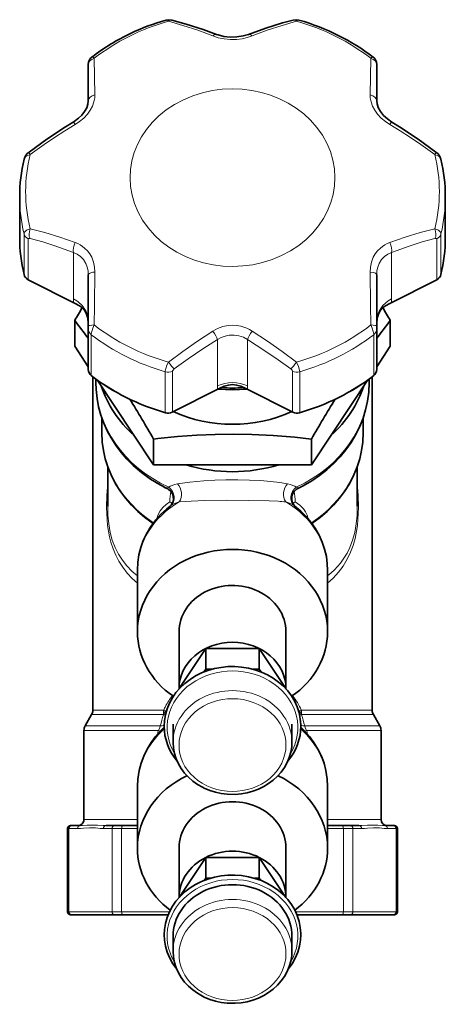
# Model space of a CAD drawing. Extents: x 353 to 846, y 131 to 745.
# Tile 4 of 12: x 559 to 630, y 337 to 503. Entities that reach past the tile are written whole.
import ezdxf

# ---------------------------------------------------------------- set-up
doc = ezdxf.new("R2010")
doc.units = 0

msp = doc.modelspace()

# ---------------------------------------------------------------- linework, layer by layer
at = {"color": 7, "lineweight": 13, "ltscale": 0.154184}
for p, q in [((571.230774, 496.105042), (571.334167, 489.938538)), ((617.769226, 496.105042), (617.665833, 489.938538))]:
    msp.add_line(p, q, dxfattribs=at)
at = {"color": 7, "lineweight": 35, "ltscale": 0.003127}
msp.add_line((570.232056, 495.097473), (570.232056, 494.972412), dxfattribs=at)
at = {"color": 7, "lineweight": 35, "ltscale": 0.149938}
for p, q in [((570.232056, 494.972382), (570.232056, 488.974854)), ((618.767944, 494.972382), (618.767944, 488.974854))]:
    msp.add_line(p, q, dxfattribs=at)
at = {"color": 7, "lineweight": 35, "ltscale": 0.003135}
msp.add_line((618.767944, 495.097809), (618.767944, 494.972412), dxfattribs=at)
at = {"color": 7, "lineweight": 35, "ltscale": 0.170589}
for p, q in [((558.687317, 465.991211), (558.687317, 472.814758)), ((630.312683, 465.991211), (630.312683, 472.814758))]:
    msp.add_line(p, q, dxfattribs=at)
at = {"color": 7, "lineweight": 13, "ltscale": 0.170587}
for p, q in [((559.4151, 459.770447), (559.4151, 466.593933)), ((560.134644, 458.906006), (560.134644, 465.729492)), ((628.865356, 458.906006), (628.865356, 465.729492)), ((629.5849, 459.770447), (629.5849, 466.593933))]:
    msp.add_line(p, q, dxfattribs=at)
at = {"color": 7, "lineweight": 13, "ltscale": 0.195701}
for p, q in [((567.732056, 463.45697), (567.732056, 455.628937)), ((621.267944, 463.45697), (621.267944, 455.628937))]:
    msp.add_line(p, q, dxfattribs=at)
at = {"color": 7, "lineweight": 13, "ltscale": 0.000777}
msp.add_line((559.4151, 459.770447), (559.419006, 459.739594), dxfattribs=at)
at = {"color": 7, "lineweight": 35, "ltscale": 0.221616}
for p, q in [((560.119934, 458.854309), (568.048706, 454.889954)), ((584.335083, 436.581848), (592.263855, 440.546234))]:
    msp.add_line(p, q, dxfattribs=at)
at = {"color": 7, "lineweight": 13, "ltscale": 0.212354}
for p, q in [((560.134644, 458.906006), (567.732056, 455.107269)), ((621.267944, 455.107269), (628.865356, 458.906006))]:
    msp.add_line(p, q, dxfattribs=at)
at = {"color": 7, "lineweight": 35, "ltscale": 0.215422}
for p, q in [((570.232056, 459.70697), (570.232056, 451.090088)), ((618.767944, 459.70697), (618.767944, 451.090088))]:
    msp.add_line(p, q, dxfattribs=at)
at = {"color": 7, "lineweight": 35, "ltscale": 0.221617}
for p, q in [((620.951294, 454.889832), (628.880066, 458.854309)), ((596.736084, 440.546173), (604.664917, 436.581848))]:
    msp.add_line(p, q, dxfattribs=at)
at = {"color": 7, "lineweight": 13, "ltscale": 0.000778}
msp.add_line((629.5849, 459.770447), (629.580994, 459.739563), dxfattribs=at)
at = {"color": 7, "lineweight": 13, "ltscale": 0.013042}
for p, q in [((567.732056, 455.628937), (567.732056, 455.107269)), ((621.267944, 455.628937), (621.267944, 455.107269)), ((592, 440.994995), (592, 440.473297)), ((597, 440.994995), (597, 440.473297))]:
    msp.add_line(p, q, dxfattribs=at)
at = {"color": 7, "lineweight": 35, "ltscale": 0.107926}
for p, q in [((567.941895, 451.990265), (567.941895, 447.673218)), ((621.058105, 451.990265), (621.058105, 447.673218)), ((581.220947, 432.071686), (581.220947, 427.754639)), ((607.779053, 432.071686), (607.779053, 427.754639))]:
    msp.add_line(p, q, dxfattribs=at)
at = {"color": 7, "lineweight": 35, "ltscale": 0.012669}
for p, q in [((570.232056, 451.090088), (570.232056, 450.583344)), ((618.767944, 451.090088), (618.767944, 450.583344))]:
    msp.add_line(p, q, dxfattribs=at)
at = {"color": 7, "lineweight": 35, "ltscale": 0.170588}
for p, q in [((570.232056, 450.583344), (570.232056, 443.759827)), ((618.767944, 450.583344), (618.767944, 443.759827))]:
    msp.add_line(p, q, dxfattribs=at)
at = {"color": 7, "lineweight": 13, "ltscale": 0.170588}
for p, q in [((570.736755, 449.611481), (570.736755, 442.787964)), ((618.263245, 449.611481), (618.263245, 442.787964)), ((583.178345, 443.390686), (583.178345, 436.567169)), ((584.402527, 443.498108), (584.402527, 436.674591)), ((604.597473, 436.674591), (604.597473, 443.498108)), ((605.821655, 436.567169), (605.821655, 443.390686))]:
    msp.add_line(p, q, dxfattribs=at)
at = {"color": 7, "lineweight": 13, "ltscale": 0.1957}
for p, q in [((592, 448.822998), (592, 440.994995)), ((597, 448.822998), (597, 440.994995))]:
    msp.add_line(p, q, dxfattribs=at)
at = {"color": 7, "lineweight": 35, "ltscale": 0.103219}
msp.add_line((567.941895, 447.673218), (570.232117, 444.237885), dxfattribs=at)
at = {"color": 7, "lineweight": 35, "ltscale": 0.103216}
msp.add_line((618.767944, 444.237976), (621.058105, 447.673218), dxfattribs=at)
at = {"color": 7, "lineweight": 13, "ltscale": 0.001264}
for p, q in [((570.735291, 442.737427), (570.736755, 442.787964)), ((618.264709, 442.737427), (618.263245, 442.787964))]:
    msp.add_line(p, q, dxfattribs=at)
at = {"color": 7, "lineweight": 35}
for p, q in [((571, 442.535706), (571, 386.470764)), ((618, 442.535706), (618, 386.470764))]:
    msp.add_line(p, q, dxfattribs=at)
at = {"color": 7, "lineweight": 35, "ltscale": 0.014283}
msp.add_line((571.5, 442.165314), (571.5, 441.593994), dxfattribs=at)
at = {"color": 7, "lineweight": 35, "ltscale": 0.014244}
msp.add_line((617.5, 442.165314), (617.5, 441.595551), dxfattribs=at)
at = {"color": 7, "lineweight": 35, "ltscale": 0.129243}
msp.add_line((571.713745, 442.015381), (574.581421, 437.713928), dxfattribs=at)
at = {"color": 7, "lineweight": 35, "ltscale": 0.129263}
msp.add_line((614.418579, 437.713928), (617.286682, 442.016052), dxfattribs=at)
at = {"color": 7, "lineweight": 13, "ltscale": 0.212355}
for p, q in [((584.402527, 436.674591), (592, 440.473297)), ((597, 440.473297), (604.597473, 436.674591))]:
    msp.add_line(p, q, dxfattribs=at)
at = {"color": 7, "lineweight": 35, "ltscale": 0.299239}
for p, q in [((574.581421, 437.713928), (581.220947, 427.754639)), ((607.779053, 427.754639), (614.418579, 437.713928))]:
    msp.add_line(p, q, dxfattribs=at)
at = {"color": 7, "lineweight": 35, "ltscale": 0.062339}
msp.add_line((572.5, 435.661133), (572.5, 433.167572), dxfattribs=at)
at = {"color": 7, "lineweight": 35, "ltscale": 0.062341}
msp.add_line((616.5, 435.661194), (616.5, 433.167572), dxfattribs=at)
at = {"color": 7, "lineweight": 35, "ltscale": 0.017969}
msp.add_line((581.935059, 432.153473), (581.220947, 432.071686), dxfattribs=at)
at = {"color": 7, "lineweight": 35, "ltscale": 0.165489}
msp.add_line((573.5, 427.426208), (573.5, 420.806641), dxfattribs=at)
at = {"color": 7, "lineweight": 35, "ltscale": 0.331976}
for p, q in [((581.220947, 427.754639), (594.5, 427.754639)), ((594.5, 427.754639), (607.779053, 427.754639))]:
    msp.add_line(p, q, dxfattribs=at)
at = {"color": 7, "lineweight": 35, "ltscale": 0.165495}
msp.add_line((615.5, 427.426178), (615.5, 420.806396), dxfattribs=at)
at = {"color": 7, "lineweight": 13, "ltscale": 0.00051}
msp.add_line((583.952637, 421.514069), (583.970093, 421.524658), dxfattribs=at)
at = {"color": 7, "lineweight": 13, "ltscale": 0.002826}
msp.add_line((583.98822, 420.794739), (584.078979, 420.862122), dxfattribs=at)
at = {"color": 7, "lineweight": 13, "ltscale": 0.002825}
msp.add_line((604.921021, 420.862122), (605.011719, 420.794739), dxfattribs=at)
at = {"color": 7, "lineweight": 35, "ltscale": 0.259467}
for p, q in [((578.5, 399.658508), (578.5, 410.03717)), ((610.5, 399.659576), (610.5, 410.038269)), ((578.5, 363.285431), (578.5, 373.664124)), ((610.5, 363.28653), (610.5, 373.665222))]:
    msp.add_line(p, q, dxfattribs=at)
at = {"color": 7, "lineweight": 35, "ltscale": 0.238912}
msp.add_line((585.5, 390.102356), (585.5, 399.658844), dxfattribs=at)
at = {"color": 7, "lineweight": 35, "ltscale": 0.238922}
msp.add_line((603.5, 390.102356), (603.5, 399.659241), dxfattribs=at)
at = {"color": 7, "lineweight": 35, "ltscale": 0.202812}
for p, q in [((590, 396.852356), (585.5, 390.102356)), ((603.5, 390.102356), (599, 396.852356)), ((590, 361.714844), (585.5, 354.964844)), ((603.5, 354.964844), (599, 361.714844))]:
    msp.add_line(p, q, dxfattribs=at)
at = {"color": 7, "lineweight": 35, "ltscale": 0.0875}
for p, q in [((590, 393.352356), (590, 396.852356)), ((599, 393.352356), (599, 396.852356)), ((590, 358.214844), (590, 361.714844)), ((599, 358.214844), (599, 361.714844))]:
    msp.add_line(p, q, dxfattribs=at)
at = {"color": 7, "lineweight": 35, "ltscale": 0.225}
for p, q in [((599, 396.852356), (590, 396.852356)), ((599, 361.714844), (590, 361.714844))]:
    msp.add_line(p, q, dxfattribs=at)
at = {"color": 7, "lineweight": 35, "ltscale": 0.013469}
for p, q in [((590, 393.352356), (589.701172, 392.904083)), ((599.298828, 392.904083), (599, 393.352356))]:
    msp.add_line(p, q, dxfattribs=at)
at = {"color": 7, "lineweight": 35, "ltscale": 0.025871}
for p, q in [((591.034851, 393.352356), (590, 393.352356)), ((599, 393.352356), (597.965149, 393.352356))]:
    msp.add_line(p, q, dxfattribs=at)
at = {"color": 7, "lineweight": 35, "ltscale": 0.001704}
for p, q in [((585.5, 390.03421), (585.5, 390.102356)), ((603.5, 390.03421), (603.5, 390.102356))]:
    msp.add_line(p, q, dxfattribs=at)
at = {"color": 7, "lineweight": 13, "ltscale": 0.298001}
for p, q in [((571, 386.470764), (582.920044, 386.470764)), ((606.079956, 386.470764), (618, 386.470764))]:
    msp.add_line(p, q, dxfattribs=at)
at = {"color": 7, "lineweight": 35, "ltscale": 0.054903}
for p, q in [((570.799011, 385.720764), (569.700989, 383.818848)), ((618.200989, 385.720764), (619.299011, 383.818848))]:
    msp.add_line(p, q, dxfattribs=at)
at = {"color": 7, "lineweight": 13, "ltscale": 0.300549}
for p, q in [((570.799011, 385.720764), (582.820984, 385.720764)), ((606.179016, 385.720764), (618.200989, 385.720764))]:
    msp.add_line(p, q, dxfattribs=at)
at = {"color": 7, "lineweight": 13, "ltscale": 0.313315}
for p, q in [((569.5, 383.068848), (582.032593, 383.068848)), ((619.5, 383.068848), (606.967407, 383.068848))]:
    msp.add_line(p, q, dxfattribs=at)
at = {"color": 7, "lineweight": 35, "ltscale": 0.375}
for p, q in [((569.5, 383.068848), (569.5, 368.068848)), ((619.5, 383.068848), (619.5, 368.068848))]:
    msp.add_line(p, q, dxfattribs=at)
at = {"color": 7, "lineweight": 13, "ltscale": 0.316359}
for p, q in [((569.700989, 383.818848), (582.355347, 383.818848)), ((619.299011, 383.818848), (606.644653, 383.818848))]:
    msp.add_line(p, q, dxfattribs=at)
at = {"color": 7, "lineweight": 35, "ltscale": 0.075}
for p, q in [((584.5, 381.102051), (584.5, 384.102051)), ((604.5, 381.102722), (604.5, 384.102722))]:
    msp.add_line(p, q, dxfattribs=at)
at = {"color": 7, "lineweight": 13, "ltscale": 0.225}
for p, q in [((569.5, 368.068848), (578.5, 368.068848)), ((610.5, 368.068848), (619.5, 368.068848))]:
    msp.add_line(p, q, dxfattribs=at)
at = {"color": 7, "lineweight": 13, "ltscale": 0.005708}
for p, q in [((566.747192, 366.568848), (566.975525, 366.568848)), ((622.024475, 366.568848), (622.252808, 366.568848)), ((566.747192, 352.568848), (566.975525, 352.568848)), ((622.024475, 352.568848), (622.252808, 352.568848))]:
    msp.add_line(p, q, dxfattribs=at)
at = {"color": 7, "lineweight": 35, "ltscale": 0.35}
for p, q in [((566.747192, 352.568848), (566.747192, 366.568848)), ((622.252808, 352.568848), (622.252808, 366.568848))]:
    msp.add_line(p, q, dxfattribs=at)
at = {"color": 7, "lineweight": 13, "ltscale": 0.03614}
for p, q in [((568.421143, 366.568848), (566.975525, 366.568848)), ((622.024475, 366.568848), (620.578857, 366.568848))]:
    msp.add_line(p, q, dxfattribs=at)
at = {"color": 7, "lineweight": 13, "ltscale": 0.35}
for p, q in [((566.975525, 352.568848), (566.975525, 366.568848)), ((574.225464, 352.568848), (574.225464, 366.568848)), ((575.84906, 352.568848), (575.84906, 366.568848)), ((613.15094, 352.568848), (613.15094, 366.568848)), ((614.774536, 352.568848), (614.774536, 366.568848)), ((622.024475, 352.568848), (622.024475, 366.568848))]:
    msp.add_line(p, q, dxfattribs=at)
at = {"color": 7, "lineweight": 35, "ltscale": 0.004758}
for p, q in [((567.247192, 367.068848), (567.4375, 367.068848)), ((621.5625, 367.068848), (621.752808, 367.068848)), ((567.247192, 352.068848), (567.4375, 352.068848)), ((621.5625, 352.068848), (621.752808, 352.068848))]:
    msp.add_line(p, q, dxfattribs=at)
at = {"color": 7, "lineweight": 35, "ltscale": 0.036139}
for p, q in [((568.883057, 367.068848), (567.4375, 367.068848)), ((621.5625, 367.068848), (620.116943, 367.068848))]:
    msp.add_line(p, q, dxfattribs=at)
at = {"color": 7, "lineweight": 13, "ltscale": 0.036139}
for p, q in [((574.225464, 366.568848), (572.779907, 366.568848)), ((616.220093, 366.568848), (614.774536, 366.568848))]:
    msp.add_line(p, q, dxfattribs=at)
at = {"color": 7, "lineweight": 35, "ltscale": 0.03614}
for p, q in [((574.687439, 367.068848), (573.241821, 367.068848)), ((615.758179, 367.068848), (614.312561, 367.068848))]:
    msp.add_line(p, q, dxfattribs=at)
at = {"color": 7, "lineweight": 13, "ltscale": 0.04059}
for p, q in [((574.225464, 366.568848), (575.84906, 366.568848)), ((613.15094, 366.568848), (614.774536, 366.568848)), ((574.225464, 352.568848), (575.84906, 352.568848)), ((613.15094, 352.568848), (614.774536, 352.568848))]:
    msp.add_line(p, q, dxfattribs=at)
at = {"color": 7, "lineweight": 35, "ltscale": 0.033824}
for p, q in [((574.687439, 367.068848), (576.040405, 367.068848)), ((612.959595, 367.068848), (614.312561, 367.068848)), ((574.687439, 352.068848), (576.040405, 352.068848)), ((612.959595, 352.068848), (614.312561, 352.068848))]:
    msp.add_line(p, q, dxfattribs=at)
at = {"color": 7, "lineweight": 13, "ltscale": 0.066273}
for p, q in [((578.5, 366.568848), (575.84906, 366.568848)), ((613.15094, 366.568848), (610.5, 366.568848))]:
    msp.add_line(p, q, dxfattribs=at)
at = {"color": 7, "lineweight": 35, "ltscale": 0.06149}
for p, q in [((578.5, 367.068848), (576.040405, 367.068848)), ((612.959595, 367.068848), (610.5, 367.068848))]:
    msp.add_line(p, q, dxfattribs=at)
at = {"color": 7, "lineweight": 35, "ltscale": 0.208024}
msp.add_line((585.5, 354.964844), (585.5, 363.285797), dxfattribs=at)
at = {"color": 7, "lineweight": 35, "ltscale": 0.208033}
msp.add_line((603.5, 354.964844), (603.5, 363.286163), dxfattribs=at)
at = {"color": 7, "lineweight": 35, "ltscale": 0.01099}
for p, q in [((589.756165, 357.84906), (590, 358.214844)), ((599.243835, 357.84906), (599, 358.214844))]:
    msp.add_line(p, q, dxfattribs=at)
at = {"color": 7, "lineweight": 35, "ltscale": 0.020546}
for p, q in [((590.821838, 358.214844), (590, 358.214844)), ((599, 358.214844), (598.178162, 358.214844))]:
    msp.add_line(p, q, dxfattribs=at)
at = {"color": 7, "lineweight": 35, "ltscale": 0.000188}
for p, q in [((585.5, 354.957336), (585.5, 354.964844)), ((603.5, 354.957336), (603.5, 354.964844))]:
    msp.add_line(p, q, dxfattribs=at)
at = {"color": 7, "lineweight": 13, "ltscale": 0.181248}
for p, q in [((574.225464, 352.568848), (566.975525, 352.568848)), ((622.024475, 352.568848), (614.774536, 352.568848))]:
    msp.add_line(p, q, dxfattribs=at)
at = {"color": 7, "lineweight": 35, "ltscale": 0.181248}
for p, q in [((574.687439, 352.068848), (567.4375, 352.068848)), ((621.5625, 352.068848), (614.312561, 352.068848))]:
    msp.add_line(p, q, dxfattribs=at)
at = {"color": 7, "lineweight": 13, "ltscale": 0.200847}
msp.add_line((583.882935, 352.568848), (575.84906, 352.568848), dxfattribs=at)
at = {"color": 7, "lineweight": 35, "ltscale": 0.190535}
msp.add_line((583.661804, 352.068848), (576.040405, 352.068848), dxfattribs=at)
at = {"color": 7, "lineweight": 13, "ltscale": 0.200844}
msp.add_line((613.15094, 352.568848), (605.117188, 352.568848), dxfattribs=at)
at = {"color": 7, "lineweight": 35, "ltscale": 0.190532}
msp.add_line((612.959595, 352.068848), (605.338318, 352.068848), dxfattribs=at)
at = {"color": 7, "lineweight": 35, "ltscale": 0.0625}
for p, q in [((584.5, 345.964508), (584.5, 348.464508)), ((604.5, 345.965179), (604.5, 348.465179))]:
    msp.add_line(p, q, dxfattribs=at)
at = {"color": 7, "lineweight": 35}
for points in [[(583.309998, 502.532684), (583.776978, 502.599243), (584.309448, 502.532288)], [(584.309448, 502.532288), (586.725159, 501.864258), (589.537292, 500.95282), (591.782288, 500.13623)], [(597.217712, 500.1362), (600.095703, 501.169434), (602.886841, 502.04425), (604.690552, 502.532227)], [(605.690002, 502.532654), (605.223022, 502.599243), (604.690552, 502.532227)], [(597.217712, 500.1362), (596.30719, 499.860046), (595.250916, 499.689636), (594.122314, 499.663757), (593.031189, 499.789246), (592.067139, 500.035309), (591.782288, 500.13623)], [(570.232056, 488.974884), (570.159302, 488.378113), (569.961182, 487.796265), (569.613098, 487.167603), (569.119629, 486.541382), (568.584961, 486.025818), (567.851074, 485.476349), (567.691284, 485.374481)], [(618.767944, 488.974884), (618.824524, 488.450439), (619.021179, 487.836792), (619.386597, 487.167969), (619.917969, 486.500793), (620.565186, 485.900879), (621.308716, 485.374481)], [(560.276489, 480.337799), (563.277649, 482.491425), (566.408752, 484.567383), (567.691284, 485.374481)], [(628.723511, 480.337799), (625.722351, 482.491425), (622.591248, 484.567383), (621.308716, 485.374481)], [(559.428772, 479.150909), (559.601929, 479.595215), (559.918213, 480.021576), (560.276489, 480.337799)], [(629.571228, 479.151001), (629.397217, 479.596802), (629.084717, 480.018494), (628.723511, 480.337799)], [(569.640869, 453.701111), (569.235596, 454.166138), (568.769958, 454.501862), (568.048645, 454.889862)], [(620.951294, 454.889832), (620.229919, 454.50177), (619.734924, 454.139587), (619.359192, 453.701111)], [(569.640869, 453.701111), (569.949402, 453.087128), (570.129761, 452.397797), (570.223145, 451.549103), (570.232117, 451.369446)], [(619.359375, 453.701447), (619.050598, 453.087158), (618.870239, 452.397797), (618.776855, 451.549103), (618.767883, 451.369446)], [(571.5, 441.593994), (571.539429, 440.403717), (571.707764, 438.866089), (571.977722, 437.469543), (572.356262, 436.095123), (572.840881, 434.750122), (573.483093, 433.331512), (574.054993, 432.27713), (574.897217, 430.956116), (575.769653, 429.791809), (576.727905, 428.68634), (577.766479, 427.644562), (579.169861, 426.437988), (580.679504, 425.344849), (582.30658, 424.35907), (583.606812, 423.693054)], [(594.5, 441.229736), (593.814758, 441.157074), (593.112366, 440.937927), (592.263916, 440.546143)], [(596.736084, 440.546173), (595.887573, 440.937988), (595.185303, 441.157104), (594.5, 441.229736)], [(617.5, 441.594513), (617.424194, 439.944122), (617.225708, 438.461884), (616.905334, 436.99826), (616.465515, 435.562012), (615.909363, 434.16098), (615.273376, 432.863312), (614.464783, 431.495911), (613.586121, 430.245789), (612.610046, 429.058441), (611.54303, 427.940186), (610.390747, 426.895477), (609.160278, 425.929443), (607.857666, 425.045715), (606.372864, 424.185486), (605.393127, 423.693054)], [(581.127319, 417.875732), (579.679993, 418.933899), (578.559387, 419.893555), (577.500305, 420.941467), (576.529602, 422.055847), (575.652832, 423.231049), (574.831116, 424.537872), (574.055481, 426.052673), (573.512451, 427.390411), (573.08551, 428.752502), (572.773376, 430.139832), (572.578247, 431.544434), (572.5, 433.167572)], [(581.935059, 432.153473), (585.236816, 432.483948), (588.478516, 432.722534), (591.586914, 432.86084), (594.668213, 432.903687), (597.750366, 432.850372), (601.323059, 432.672119), (604.964661, 432.37323), (607.779053, 432.071686)], [(616.5, 433.167572), (616.421753, 431.544434), (616.226624, 430.139832), (615.91449, 428.752502), (615.487549, 427.390381), (614.944519, 426.052643), (614.168884, 424.537842), (613.347168, 423.231049), (612.470398, 422.055847), (611.499695, 420.941467), (610.440613, 419.893555), (609.320007, 418.933899), (607.872681, 417.875732)], [(584.443665, 421.459473), (584.548279, 421.917694), (584.53064, 422.404541), (584.387146, 422.869873), (584.107666, 423.303101), (583.756836, 423.609009), (583.606812, 423.693054)], [(605.011719, 420.794739), (604.813843, 420.997009), (604.574829, 421.41153), (604.45929, 421.851624), (604.460022, 422.343079), (604.587952, 422.813171), (604.853638, 423.257141), (605.2099, 423.586914), (605.393127, 423.693054)], [(578.5, 410.03717), (578.567444, 411.348022), (578.757507, 412.589783), (579.067993, 413.80899), (579.495117, 414.995117), (580.034424, 416.139099), (580.754639, 417.344635), (581.585022, 418.463501), (582.440552, 419.417114), (583.384277, 420.301453), (583.98822, 420.794739)], [(583.98822, 420.794708), (584.167114, 420.973389), (584.414856, 421.386505), (584.443665, 421.459473)], [(605.011719, 420.794739), (606.005371, 419.95459), (606.916199, 419.039703), (607.73645, 418.057068), (608.417786, 417.080261), (609.087036, 415.90448), (609.603882, 414.749603), (610.007446, 413.554047), (610.292969, 412.32782), (610.457275, 411.080933), (610.5, 410.037201)], [(583, 383.791351), (583.045776, 384.686157), (583.209167, 385.696259), (583.489136, 386.686005), (583.882324, 387.644775), (584.384338, 388.562653), (584.989441, 389.430237), (585.691101, 390.238861), (586.481689, 390.980469), (587.352905, 391.647949), (588.295776, 392.234802), (589.300659, 392.735535), (590.3573, 393.145386), (591.455139, 393.460449), (592.583191, 393.677856), (593.730347, 393.795532), (594.885071, 393.812378), (596.03595, 393.728241), (597.171631, 393.543915), (598.280823, 393.261108), (599.352417, 392.882446), (600.375671, 392.41156), (601.340271, 391.852814), (602.23645, 391.211548), (603.054871, 390.493866), (603.787048, 389.706726), (604.42511, 388.85788), (604.962158, 387.95575), (605.392212, 387.009521), (605.710327, 386.028992), (605.912842, 385.024445), (605.997375, 384.006683), (606, 383.791351)], [(578.5, 373.665222), (578.559692, 374.897125), (578.776672, 376.309021), (579.104004, 377.551514), (579.552734, 378.758698), (580.112915, 379.911957), (580.788147, 381.021454), (581.564819, 382.065796), (582.437012, 383.040405), (583.002686, 383.588898)], [(610.5, 373.665222), (610.440735, 374.892517), (610.224609, 376.302948), (609.897583, 377.546478), (609.448975, 378.7547), (608.884155, 379.917328), (608.213684, 381.018799), (607.436584, 382.064026), (606.563965, 383.039459), (605.997925, 383.588379)], [(584.5, 381.102051), (584.56781, 380.078827), (584.742188, 379.176697), (585.021423, 378.297058), (585.401733, 377.449829), (585.877991, 376.644196), (586.444153, 375.888611), (587.093384, 375.190491), (587.818298, 374.556549), (588.610718, 373.992645), (589.462097, 373.503845), (589.757507, 373.358368)], [(589.757507, 373.358368), (590.673706, 372.976227), (591.627747, 372.67804), (592.610107, 372.466339), (593.610962, 372.342896), (594.957275, 372.317322), (595.963074, 372.402588), (596.954529, 372.576691), (597.921875, 372.838135), (598.855408, 373.184662), (599.74585, 373.613373), (600.583984, 374.120483), (601.361023, 374.701599), (602.068542, 375.351379), (602.69873, 376.063873), (603.244019, 376.832123), (603.697876, 377.648438), (604.054504, 378.504242), (604.309021, 379.390228), (604.458008, 380.296173), (604.5, 381.102722)], [(583, 348.714478), (583.045776, 349.609253), (583.209167, 350.619385), (583.489136, 351.609131), (583.882324, 352.567902), (584.384338, 353.485779), (584.989441, 354.353363), (585.691101, 355.161957), (586.481689, 355.903595), (587.352905, 356.571045), (588.295776, 357.157928), (589.300659, 357.658661), (590.3573, 358.068481), (591.455139, 358.383575), (592.583191, 358.600983), (593.730347, 358.718658), (594.885071, 358.735504), (596.03595, 358.651367), (597.171631, 358.467041), (598.280823, 358.184204), (599.352417, 357.805573), (600.375671, 357.334656), (601.340271, 356.77594), (602.23645, 356.134674), (603.054871, 355.416992), (603.787048, 354.629852), (604.42511, 353.781006), (604.962158, 352.878876), (605.392212, 351.932648), (605.710327, 350.952118), (605.912842, 349.947571), (605.997375, 348.92981), (606, 348.714478)], [(583, 348.714478), (583.046326, 347.815338), (583.210815, 346.802887), (583.507813, 345.766998), (583.928894, 344.765656), (584.468689, 343.810272), (585.120667, 342.91156)], [(603.879395, 342.911682), (604.531372, 343.810364), (605.071167, 344.765747), (605.492188, 345.767059), (605.789185, 346.802948), (605.953674, 347.815369), (606, 348.714478)], [(584.5, 345.964508), (584.56781, 344.941284), (584.742188, 344.039154), (585.021423, 343.159515), (585.401733, 342.312286), (585.877991, 341.506653), (586.444153, 340.751068), (587.093384, 340.052948), (587.818298, 339.419006), (588.610718, 338.855103), (589.462097, 338.366302), (589.757507, 338.220825)], [(589.757507, 338.220825), (590.673706, 337.838715), (591.627747, 337.540527), (592.610107, 337.328796), (593.610962, 337.205383), (594.957275, 337.179779), (595.963074, 337.265076), (596.954529, 337.439148), (597.921875, 337.700592), (598.855408, 338.047119), (599.74585, 338.47583), (600.583984, 338.982971), (601.361023, 339.564056), (602.068542, 340.213837), (602.69873, 340.926331), (603.244019, 341.69458), (603.697876, 342.510895), (604.054504, 343.366699), (604.309021, 344.252686), (604.458008, 345.158661), (604.5, 345.965179)]]:
    msp.add_lwpolyline(points, dxfattribs=at)
at = {"color": 7, "lineweight": 13}
for points in [[(591.193176, 499.868042), (588.659668, 500.812927), (586.159119, 501.644287), (583.710327, 502.344818)], [(605.289673, 502.344849), (602.840637, 501.644226), (600.34082, 500.813171), (597.806824, 499.868042)], [(591.193176, 499.868042), (592.113403, 499.567444), (593.106079, 499.362305), (594.144104, 499.265686), (595.195251, 499.284546), (596.113831, 499.397919), (596.990173, 499.595642), (597.806824, 499.868042)], [(568.027344, 484.978333), (568.764832, 485.476074), (569.454773, 486.054199), (570.072754, 486.70932), (570.549133, 487.362671), (570.922913, 488.054077), (571.179932, 488.763367), (571.313538, 489.468018), (571.334167, 489.938538)], [(620.972656, 484.978333), (620.235168, 485.476074), (619.545227, 486.054199), (618.927246, 486.70932), (618.450867, 487.362671), (618.077087, 488.054077), (617.820068, 488.763367), (617.686462, 489.468018), (617.665833, 489.938538)], [(568.027344, 484.978333), (566.2677, 483.88858), (564.533203, 482.769226), (562.829041, 481.620941), (560.441101, 479.920532)], [(620.972656, 484.978333), (622.7323, 483.88858), (624.466797, 482.769226), (626.170959, 481.620941), (628.558899, 479.920532)], [(560.441101, 479.920563), (559.941772, 479.715057), (559.734619, 479.578094), (559.57019, 479.420227), (559.428772, 479.150909)], [(628.558899, 479.920563), (629.058228, 479.715088), (629.26532, 479.578125), (629.429749, 479.420258), (629.571228, 479.151001)], [(559.4151, 466.593933), (559.461975, 466.805359), (559.595581, 467.000122), (559.757935, 467.140137), (559.957214, 467.260132), (560.441101, 467.440979)], [(560.441101, 467.440979), (562.921936, 466.788361), (565.456421, 466.009369), (568.027344, 465.119293)], [(628.558899, 467.440979), (626.078064, 466.788361), (623.543579, 466.009369), (620.972656, 465.119293)], [(629.5849, 466.593933), (629.538025, 466.805359), (629.404419, 467.000122), (629.242065, 467.140137), (629.042786, 467.260162), (628.558899, 467.440979)], [(560.134644, 465.729492), (560.146545, 465.773987), (560.159973, 465.790009), (560.201233, 465.812622), (560.296509, 465.821869), (560.424866, 465.800903)], [(560.424927, 465.800873), (562.561157, 465.214691), (564.771912, 464.516602), (567.732056, 463.45694)], [(628.575073, 465.800873), (626.438843, 465.214691), (624.228088, 464.516602), (621.267944, 463.45694)], [(628.865356, 465.729492), (628.853455, 465.773987), (628.840027, 465.790009), (628.798767, 465.812622), (628.703491, 465.821869), (628.575134, 465.800903)], [(571.334167, 460.159088), (571.286316, 461.003479), (571.111694, 461.841339), (570.800842, 462.646454), (570.473816, 463.217102), (570.074158, 463.736969), (569.611328, 464.194946), (569.252075, 464.477448), (568.87207, 464.723389), (568.456299, 464.941467), (568.027405, 465.119324)], [(617.665833, 460.159088), (617.713684, 461.003479), (617.888306, 461.841339), (618.199158, 462.646454), (618.526184, 463.217102), (618.925842, 463.736969), (619.388672, 464.194977), (619.747925, 464.477448), (620.12793, 464.723389), (620.543701, 464.941467), (620.972595, 465.119324)], [(570.232056, 459.70697), (570.188538, 460.355072), (570.050537, 460.997864), (569.810608, 461.614685), (569.417969, 462.248688), (568.91333, 462.782013), (568.345947, 463.180878), (567.732056, 463.45697)], [(618.767944, 459.70697), (618.811462, 460.355072), (618.949463, 460.997864), (619.189392, 461.614685), (619.582031, 462.248688), (620.08667, 462.782043), (620.654053, 463.180878), (621.267944, 463.45697)], [(560.134644, 458.906006), (560.132568, 458.871368), (560.129944, 458.860779), (560.126282, 458.854889), (560.122803, 458.853546), (560.119934, 458.854309)], [(571.334167, 460.159088), (570.996155, 460.115601), (570.681641, 460.041748), (570.417542, 459.932831), (570.275085, 459.81842), (570.239624, 459.753967), (570.232056, 459.70697)], [(618.767944, 459.70697), (618.757568, 459.761993), (618.679321, 459.865723), (618.563904, 459.943085), (618.251892, 460.060913), (617.665833, 460.159088)], [(628.865356, 458.906006), (628.867432, 458.871368), (628.870056, 458.860779), (628.873718, 458.854889), (628.877197, 458.853546), (628.880066, 458.854309)], [(571.230774, 451.2565), (571.002563, 450.715881), (570.829956, 450.184784), (570.741272, 449.714264), (570.736755, 449.611481)], [(591.193176, 450.229584), (591.98468, 450.658813), (592.847778, 450.974792), (593.763, 451.159729), (594.48938, 451.204865), (595.21582, 451.162292), (595.927979, 451.033752), (596.424255, 450.890808), (596.902039, 450.708771), (597.366943, 450.486145), (597.806824, 450.229614)], [(617.769226, 451.2565), (617.997437, 450.715881), (618.170044, 450.184784), (618.258728, 449.714264), (618.263245, 449.611481)], [(591.193176, 450.229584), (588.634277, 448.550415), (586.136108, 446.812439), (583.710327, 445.016724)], [(592, 448.822998), (589.484497, 447.216553), (587.043701, 445.560547), (584.69281, 443.859741)], [(592, 448.822998), (592.595032, 449.154724), (593.248474, 449.400146), (593.945435, 449.543945), (594.770447, 449.570251), (595.58197, 449.44577), (596.326904, 449.190186), (597, 448.822998)], [(604.30719, 443.859741), (602.170898, 445.409821), (599.960144, 446.922485), (597, 448.822998)], [(605.289673, 445.016724), (602.864258, 446.812134), (600.365051, 448.550842), (597.806824, 450.229584)], [(583.710327, 445.016724), (583.466675, 444.484344), (583.279846, 443.959717), (583.183228, 443.493195), (583.178345, 443.390686)], [(584.69281, 443.859741), (584.49054, 443.674561), (584.412659, 443.549591), (584.402527, 443.498108)], [(604.597473, 443.498108), (604.585571, 443.554443), (604.530823, 443.647827), (604.30719, 443.859741)], [(605.821655, 443.390686), (605.795349, 443.648132), (605.61969, 444.262512), (605.289673, 445.016724)], [(578.49939, 407.812622), (577.603882, 408.644897), (576.78186, 409.543091), (576.037964, 410.510193), (575.377258, 411.549561), (574.857788, 412.549286), (574.412598, 413.612122), (574.044067, 414.738068), (573.813293, 415.646057), (573.62854, 416.58374), (573.487183, 417.555115), (573.38855, 418.544586), (573.32843, 419.560944), (573.304688, 420.581818), (573.350342, 422.622742), (573.500244, 424.662872)], [(583.505432, 423.850037), (583.56842, 423.893005), (583.782104, 423.971069)], [(583.782104, 423.971069), (584.037476, 424.141235), (584.329895, 424.283936), (584.752991, 424.428986), (585.223145, 424.535461)], [(585.223145, 424.535461), (587.313171, 424.846466), (589.678772, 425.072205), (591.499756, 425.176727), (593.404785, 425.231873), (595.39624, 425.23465), (597.359436, 425.182617), (599.190796, 425.081573), (600.904541, 424.933899), (602.43927, 424.748688)], [(603.776855, 424.535461), (604.247009, 424.428986), (604.669983, 424.283997), (604.962463, 424.141296), (605.217896, 423.971069)], [(605.217896, 423.971069), (605.40686, 423.904968), (605.471619, 423.86911), (605.50946, 423.831085), (605.516541, 423.811218), (605.515381, 423.792206), (605.506226, 423.772736), (605.481567, 423.746216), (605.390381, 423.691742)], [(610.499939, 407.812134), (611.453125, 408.702606), (612.322632, 409.668793), (613.102539, 410.714478), (613.786377, 411.843262), (614.368286, 413.058533), (614.78186, 414.168823), (615.115356, 415.341309), (615.368958, 416.569183), (615.511475, 417.54422), (615.610901, 418.53717), (615.671326, 419.554443), (615.695251, 420.57666), (615.650024, 422.614777), (615.50061, 424.654175)], [(583.609619, 423.691742), (583.521179, 423.743958), (583.496094, 423.769409), (583.484131, 423.79425), (583.485962, 423.821289), (583.505432, 423.850037)], [(578.500061, 409.063965), (577.573547, 409.863068), (576.728638, 410.733032), (575.971436, 411.678619), (575.30835, 412.705078), (574.738098, 413.834259), (574.276245, 415.055359), (573.92627, 416.363922), (573.680786, 417.7883), (573.543701, 419.262573), (573.5, 420.809174)], [(581.769714, 418.68335), (581.993774, 419.388123), (582.331726, 420.016907), (582.774231, 420.575806), (583.314636, 421.071838), (583.952637, 421.514099)], [(584.078979, 420.862122), (584.393127, 421.060669), (584.742859, 421.234772), (585.536804, 421.515808)], [(585.536804, 421.515808), (587.555725, 421.640717), (589.84314, 421.721649), (593.444336, 421.773529), (597.264526, 421.757996), (600.687927, 421.673096), (602.170837, 421.603119)], [(603.463196, 421.515808), (604.257141, 421.234772), (604.606812, 421.060669), (604.921021, 420.862122)], [(605.029907, 421.524658), (605.464355, 421.238739), (605.857605, 420.929077), (606.172424, 420.631866), (606.453064, 420.312927), (606.789429, 419.821533), (607.050293, 419.279785), (607.230164, 418.684143)], [(610.50061, 409.064484), (611.096863, 409.562927), (611.661377, 410.089325), (612.178223, 410.628906), (612.662231, 411.197235), (613.261719, 412.01358), (613.794128, 412.887238), (614.255981, 413.820862), (614.721069, 415.047119), (615.073242, 416.361572), (615.318848, 417.785797), (615.456177, 419.259796), (615.5, 420.806396)], [(582.355347, 383.818848), (582.28479, 383.579132), (582.032593, 383.068848)], [(606.967407, 383.068848), (606.715271, 383.579071), (606.644653, 383.818848)], [(572.779907, 366.568848), (572.205994, 366.596527), (571.449341, 366.667358), (570.435364, 366.706512), (569.416931, 366.635925), (568.916687, 366.590271), (568.421143, 366.568848)], [(573.241821, 367.068848), (572.738586, 367.080414), (571.771118, 367.133545), (570.02301, 367.133209), (569.248657, 367.080414), (568.883057, 367.068848)], [(620.116943, 367.068848), (619.75061, 367.080444), (618.974548, 367.133362), (617.230713, 367.133636), (616.262024, 367.080414), (615.758179, 367.068848)], [(620.578857, 366.568848), (620.005005, 366.596527), (619.248291, 366.667358), (618.234375, 366.706512), (617.215942, 366.635925), (616.715637, 366.590271), (616.220093, 366.568848)]]:
    msp.add_lwpolyline(points, dxfattribs=at)
at = {"color": 7, "lineweight": 35}
for centre, radius, start, end in [((593.968384, 465.298737), 38.72906, 105.973964, 115.272706), ((571.732056, 495.097809), 1.5, 127.586964, 180.012658), ((617.267944, 495.097809), 1.5, 359.999925, 52.414523), ((586.196411, 472.805664), 27.509231, 166.664197, 179.981058), ((602.803589, 472.805664), 27.50922, 0.018938, 13.335955), ((585.828735, 466.000793), 27.141568, 180.020226, 193.337428), ((603.171265, 466.000793), 27.14157, 346.662518, 359.979776), ((560.721985, 460.051178), 1.33985, 193.447982, 243.29615), ((628.277954, 460.051178), 1.339883, 296.705416, 346.551072), ((807.441467, 313.909607), 276.453075, 149.509371, 150.0349), ((381.559021, 313.909882), 276.452511, 29.965095, 30.490637), ((452.270447, 360.570129), 147.436456, 36.862135, 38.320841), ((736.729614, 360.570129), 147.436483, 141.67916, 143.137857), ((571.531555, 443.764404), 1.299643, 180.201363, 232.21063), ((617.468445, 443.764404), 1.299643, 307.789365, 359.79863), ((594.498108, 469.883362), 29.447467, 265.560532, 267.699481), ((594.5, 469.91925), 29.483417, 267.69864, 274.435461), ((383.180115, 318.287476), 228.400325, 29.879492, 31.836202), ((805.819946, 318.287445), 228.400367, 148.163797, 150.120509), ((583.665466, 437.921173), 1.497409, 253.986284, 296.563594), ((605.334534, 437.921173), 1.497408, 243.436401, 286.013881), ((569.5, 386.470764), 1.5, 330.000006, 359.999998), ((619.5, 386.470764), 1.5, 179.999995, 210.000003), ((571, 383.068848), 1.5, 149.999997, 180.000009), ((618, 383.068848), 1.5, 360, 30.000001), ((568.5, 368.068848), 1, 269.999997, 0), ((620.5, 368.068848), 1, 180.000005, 269.999997), ((567.247192, 366.568848), 0.5, 90.000003, 179.999995), ((621.752808, 366.568848), 0.5, 360, 90.000003), ((567.247192, 352.568848), 0.5, 180.000005, 269.999997), ((621.752808, 352.568848), 0.5, 269.999997, 0)]:
    msp.add_arc(centre, radius, start, end, dxfattribs=at)
at = {"color": 7, "lineweight": 13}
for centre, radius, start, end in [((3456.176025, 422.15683), 2885.092097, 179.245283, 179.422089), ((-2268.167969, 422.146851), 2886.084009, 0.577907, 0.754657), ((583.265686, 436.569366), 0.08777, 181.43887, 261.362294), ((584.298584, 436.680634), 0.104655, 290.280421, 356.67282), ((604.701416, 436.680634), 0.104654, 183.326844, 249.71995), ((605.734314, 436.569366), 0.087768, 278.639203, 358.561943), ((597.803467, 391.346863), 33.721952, 79.796943, 82.098464), ((595.188293, 421.590729), 11.21844, 171.182982, 180.337475), ((593.810303, 421.590607), 11.219839, 359.66315, 8.812806), ((583.115723, 419.697052), 2.017377, 51.716888, 64.945065), ((598.986328, 364.791443), 56.900809, 85.48744, 86.791767), ((606.406799, 419.810272), 2.198856, 128.768696, 141.417291), ((593.819946, 381.563965), 11.951448, 142.044289, 152.34741), ((595.055725, 381.481628), 12.1003, 24.349703, 37.901341), ((580.140137, 386.453369), 2.779608, 344.715816, 0.358176), ((580.758423, 386.955811), 2.463511, 329.64611, 345.77066), ((582.089783, 384.637024), 2.012885, 58.335915, 65.641014), ((594.415039, 381.237946), 12.630003, 152.290201, 155.523653), ((580.281738, 381.718964), 5.445618, 55.796054, 58.260189), ((608.717346, 381.720703), 5.443575, 121.741702, 124.206457), ((606.910217, 384.637146), 2.012744, 114.360419, 121.666815), ((608.241577, 386.955811), 2.463471, 194.230612, 210.355514), ((608.860229, 386.453339), 2.779969, 179.642076, 195.281246), ((610.848633, 376.880005), 29.325906, 162.474286, 166.313399), ((582.824219, 385.531311), 0.189436, 71.578053, 90.974568), ((583.203186, 388.61615), 2.922623, 263.731386, 270.124621), ((605.796692, 388.616425), 2.922969, 269.878372, 276.270903), ((606.175781, 385.53125), 0.189451, 89.016783, 108.409548), ((578.160645, 376.882477), 29.316335, 13.686155, 17.526424), ((597.203796, 379.298309), 15.632724, 166.042951, 168.357469), ((579.473694, 375.875824), 7.634603, 67.880503, 70.417058), ((582.315674, 385.932281), 2.112862, 271.075602, 288.941137), ((606.684326, 385.932312), 2.112869, 251.058694, 268.924243), ((609.527283, 375.873291), 7.637303, 109.583282, 112.115021), ((591.7948, 379.298004), 15.634169, 11.642842, 13.956917)]:
    msp.add_arc(centre, radius, start, end, dxfattribs=at)
for centre, major_axis, ratio, start_param, end_param in [((594.5, 473.680786), (34.812683, 0), 0.866025, 1.8859210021, 2.3028689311), ((584.143005, 500.904144), (0.859497, -1.617889), 0.270489, 2.5069463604, 3.0842340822), ((583.94281, 501.077759), (-0.366638, -1.454498), 0.571435, 3.141590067, 3.8157970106), ((605.05719, 501.077759), (0.366638, -1.454498), 0.571433, 2.4673877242, 3.1415962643), ((604.856995, 500.904114), (-0.859497, -1.617889), 0.270489, 3.1988563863, 3.7762375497), ((594.5, 473.680786), (34.812683, 0), 0.866025, 0.8387237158, 1.2556713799), ((591.25, 498.733826), (-0.532288, -1.402374), 0.421571, 3.141591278, 3.946071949), ((597.75, 498.733826), (0.532288, -1.402374), 0.42157, 2.3371123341, 3.1415899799), ((571.732056, 494.972382), (1.5, 0), 0.801148, 1.9115606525, 3.1415932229), ((571.855835, 494.191162), (1.018433, -2.107849), 0.220345, 2.5911601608, 3.1875871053), ((617.144165, 494.191193), (-1.018433, -2.107788), 0.220347, 3.0956714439, 3.6920309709), ((617.267944, 494.972382), (1.5, 0), 0.801148, 6.2831849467, 7.513217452), ((594.5, 476.035614), (17.235962, 0), 0.866025, 5.2123889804, 11.4955742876), ((571.732117, 488.974854), (1.5, 0), 0.666302, 1.8392849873, 3.1415945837), ((617.267883, 488.974854), (1.5, 0), 0.666302, 6.2831834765, 7.5854931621), ((568.482056, 484.099854), (0.790833, -1.274597), 0.067894, 2.2882274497, 3.141592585), ((620.517944, 484.099854), (-0.790833, -1.274597), 0.067894, 3.1415927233, 3.9949578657), ((561.174866, 479.136597), (0.898438, -1.201202), 0.112005, 3.1415924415, 3.9207493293), ((627.825134, 479.136597), (-0.898438, -1.201202), 0.112005, 2.3624359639, 3.1415928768), ((594.5, 473.680786), (34.812683, 0), 0.866025, 2.9331185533, 3.3500664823), ((594.5, 473.680786), (34.812683, 0), 0.866025, 6.0747114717, 6.4916594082), ((594.5, 472.814758), (35.812683, 0), 0.866025, 3.1415926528, 3.3435382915), ((594.5, 472.814758), (35.812683, 0), 0.866025, 6.0812396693, 6.2831853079), ((561.174927, 466.925873), (-0.366638, -1.454498), 0.571434, 4.4973254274, 5.7273579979), ((627.825073, 466.925873), (0.366638, -1.454498), 0.571433, 0.5558272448, 1.78585975), ((594.5, 465.991211), (35.812683, 0), 0.866025, 3.1415926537, 3.343538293), ((560.884644, 466.854492), (1.5, 0), 0.866025, 3.3435382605, 4.188790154), ((628.115356, 466.854492), (1.5, 0), 0.866025, 5.2359878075, 6.0812397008), ((594.5, 465.991211), (35.812683, 0), 0.866025, 6.0812396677, 6.2831853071), ((568.482117, 464.58197), (-0.532288, -1.402374), 0.421571, 4.4830479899, 5.7853575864), ((620.517883, 464.58197), (0.532288, -1.402374), 0.421571, 0.4978277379, 1.8001374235), ((560.884644, 460.031006), (1.5, 0), 0.866025, 3.343538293, 4.1887902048), ((628.115356, 460.031006), (1.5, 0), 0.866025, 5.235987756, 6.0812396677), ((565.232056, 451.878937), (5, 0), 0.866025, 0.5235987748, 1.0471927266), ((623.767944, 451.878937), (5, 0), 0.866025, 2.0943999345, 3.1359956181), ((570.724365, 454.10968), (2.991333, -1.00354), 0.07504, 3.1667554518, 3.6309519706), ((565.232056, 451.878937), (-5, 0), 0.866025, 3.1464887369, 3.66519143), ((618.275635, 454.10968), (2.991333, 1.00354), 0.07504, 5.7937923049, 6.2580225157), ((571.732056, 451.090088), (1.5, 0), 0.11771, 1.911559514, 3.14159261), ((571.732056, 450.583344), (-1.5, 0), 0.866025, 0, 0.8452519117), ((594.5, 473.680786), (34.812683, 0), 0.866025, 3.9803161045, 4.3972643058), ((594.5, 473.680786), (34.812683, 0), 0.866025, 5.0275139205, 5.444461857), ((617.267944, 451.090088), (1.5, 0), 0.11771, 0.0000001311, 1.2300331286), ((617.267944, 450.583344), (-1.5, 0), 0.866025, 2.2963407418, 3.1415926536), ((594.5, 472.814758), (35.812683, 0), 0.866025, 3.9868445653, 4.3907358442), ((591.25, 449.947998), (0.790833, -1.274597), 0.067894, 0.4489437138, 1.7512522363), ((597.75, 449.947998), (-0.790833, -1.274597), 0.067894, 4.5319327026, 5.8342423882), ((594.5, 472.814758), (35.812683, 0), 0.866025, 5.0340421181, 5.4379333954), ((583.94281, 444.984741), (0.898438, -1.201202), 0.112005, 4.6022757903, 5.8323087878), ((605.05719, 444.984741), (-0.898376, -1.201202), 0.112003, 0.4508758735, 1.6809083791), ((571.732056, 443.759827), (-1.5, 0), 0.866025, 0.0000000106, 0.8452519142), ((594.5, 465.991211), (35.812683, 0), 0.866025, 3.9868445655, 4.3907358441), ((583.652527, 444.623108), (-1.5, 0), 0.866025, 1.2491431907, 2.0943951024), ((605.347473, 444.623108), (1.5, 0), 0.866025, 4.1887902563, 5.0340421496), ((594.5, 465.991211), (35.812683, 0), 0.866025, 5.0340421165, 5.4379333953), ((617.267944, 443.759827), (-1.5, 0), 0.866025, 2.2963407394, 3.141592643), ((594.5, 441.594788), (23, 0), 0.866025, 3.1416315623, 4.2276290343), ((594.492249, 442.217712), (2.489502, 1.754242), 0.067066, 3.0943606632, 3.5587040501), ((594.5, 437.244995), (5, 0), 0.866025, 1.0472023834, 2.0943902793), ((594.5, 463.058228), (-25.812683, 0), 0.866025, 1.5011496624, 1.6401716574), ((594.507751, 442.217712), (2.489502, -1.754242), 0.067066, 5.8660507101, 6.3304172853), ((594.5, 441.594788), (23, 0), 0.866025, 5.1971484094, 6.2832242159), ((583.652527, 437.799591), (-1.5, 0), 0.866025, 1.2491431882, 2.0943951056), ((605.347473, 437.799591), (1.5, 0), 0.866025, 4.1887902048, 5.0340421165), ((594.5, 433.167908), (22, 0), 0.866025, 3.1416108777, 4.0636991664), ((594.5, 433.167908), (22, 0), 0.866025, 5.3610786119, 6.2831670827), ((594.5, 440.180573), (-22, 0), 0.866025, 0.9114784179, 1.0707963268), ((582.850098, 422.438599), (1.12738, -1.651947), 0.879319, 0.0719200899, 1.9500413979), ((584.416443, 422.950562), (0.269409, -1.981781), 0.742023, 0.6659839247, 2.3904269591), ((604.583557, 422.950562), (-0.269409, -1.981781), 0.742023, 3.8927581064, 5.6172010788), ((606.149902, 422.438599), (-1.12738, -1.651947), 0.87932, 4.3331455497, 6.2112676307), ((594.5, 440.180573), (-22, 0), 0.866025, 2.0709009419, 2.2280018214), ((594.5, 410.03772), (16, 0), 0.866025, 2.1654209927, 3.1416324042), ((583.012817, 420.003876), (0.914307, -1.778778), 0.869633, 1.7996107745, 2.0459497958), ((594.5, 410.03772), (-16, 0), 0.866025, 3.1415552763, 4.1177642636), ((605.987183, 420.003876), (-1.999939, 0.013641), 0.865086, 5.2173899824, 5.4612801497), ((594.5, 383.541718), (11, 0), 0.866025, 5.8005285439, 9.905309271), ((594.5, 380.602356), (9, 0), 0.866025, 4.2123889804, 10.4955742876), ((594.5, 381.102356), (10, 0), 0.866025, 0.0000389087, 3.1416315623), ((594.5, 373.664673), (-16, 0), 0.866025, 5.5131516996, 6.2831438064), ((594.5, 373.664673), (16, 0), 0.866025, 0.0000414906, 0.7699678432), ((567.4375, 366.568848), (0, -0.5), 0.92388, 3.1415926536, 4.7123889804), ((568.883057, 366.568848), (0, -0.5), 0.92388, 3.1415926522, 4.71238898), ((573.241821, 366.568848), (0, -0.5), 0.92388, 3.1415926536, 4.7123889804), ((574.687439, 366.568848), (0, -0.5), 0.92388, 3.1415926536, 4.7123889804), ((576.040405, 366.568848), (0, -0.5), 0.382683, 3.1415926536, 4.7123889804), ((612.959595, 366.568848), (0, -0.5), 0.382684, 1.5707963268, 3.1415926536), ((614.312561, 366.568848), (0, -0.5), 0.92388, 1.5707963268, 3.1415926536), ((615.758179, 366.568848), (0, -0.5), 0.92388, 1.5707963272, 3.1415926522), ((620.116943, 366.568848), (0, -0.5), 0.92388, 1.5707963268, 3.1415926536), ((621.5625, 366.568848), (0, -0.5), 0.92388, 1.5707963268, 3.1415926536), ((594.5, 348.464844), (11, 0), 0.866025, 5.8073183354, 9.8990226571), ((594.5, 345.964844), (10, 0), 0.866025, 0.0000389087, 3.1416315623), ((594.5, 345.464844), (9, 0), 0.866025, 4.2123889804, 10.4955742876), ((567.4375, 352.568848), (0, 0.5), 0.92388, 1.5707963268, 3.1415926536), ((574.687439, 352.568848), (0, 0.5), 0.92388, 1.5707963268, 3.1415926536), ((576.040405, 352.568848), (0, 0.5), 0.382683, 1.5707963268, 3.1415926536), ((612.959595, 352.568848), (0, 0.5), 0.382683, 3.1415926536, 4.7123889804), ((614.312561, 352.568848), (0, 0.5), 0.92388, 3.1415926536, 4.7123889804), ((621.5625, 352.568848), (0, 0.5), 0.92388, 3.1415926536, 4.7123889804)]:
    msp.add_ellipse(centre, major_axis=major_axis, ratio=ratio, start_param=start_param, end_param=end_param, dxfattribs=at)
at = {"color": 7, "lineweight": 35}
for centre, major_axis, ratio, start_param, end_param in [((594.444519, 472.790955), (35.860352, 0.189697), 0.873002, 0.8427498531, 1.2472089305), ((594.580322, 472.758087), (35.889282, -0.266724), 0.873213, 2.0753714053, 2.3009176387), ((594.514038, 465.996613), (35.824585, 0.045898), 0.867758, 3.9854507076, 4.3915003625), ((594.485596, 465.997223), (35.825073, -0.047089), 0.867764, 5.0333130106, 5.439357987), ((594.5, 446.491211), (-23, 0), 0.866025, 0.2793666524, 0.7677672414), ((594.5, 446.491211), (23, 0), 0.866025, 3.4209798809, 3.9093316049), ((594.5, 458.991211), (21.5, 0), 0.866025, 4.6023766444, 4.8223948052), ((594.5, 446.491211), (23, 0), 0.866025, 5.5154185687, 6.0038180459), ((594.5, 446.491211), (-23, 0), 0.866025, 2.3738540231, 2.8622049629), ((594.5, 453.173218), (-21.5, 0), 0.866025, 1.0884621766, 2.0531296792), ((594.5, 446.491211), (-23, 0), 0.866025, 1.2245665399, 1.9170671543), ((594.5, 446.491211), (23, 0), 0.866025, 4.366161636, 5.0586186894), ((594.5, 399.659058), (16, 0), 0.866025, 0.0000389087, 3.1416315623), ((594.5, 399.659058), (9, 0), 0.866025, 1.0707963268, 3.1416315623), ((594.5, 399.659058), (9, 0), 0.866025, 0.0000389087, 1.0707963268), ((594.5, 399.659058), (16, 0), 0.866025, 3.1416315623, 4.0407947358), ((594.5, 399.659058), (16, 0), 0.866025, 5.383983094, 6.2832242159), ((594.5, 390.102356), (-9, 0), 0.866025, 3.1415926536, 6.2831853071), ((594.488037, 383.79776), (11.488037, 0.025116), 0.872796, 3.1397283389, 3.7652251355), ((594.511963, 383.79776), (11.488037, -0.025116), 0.872796, 5.6595687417, 6.2850492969), ((594.5, 363.28598), (16, 0), 0.866025, 2.0703025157, 3.1416315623), ((594.5, 363.28598), (16, 0), 0.866025, 0.0000389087, 1.0707963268), ((594.5, 363.28598), (9, 0), 0.866025, 0.0000389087, 3.1416315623), ((594.5, 363.28598), (16, 0), 0.866025, 3.1416315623, 3.9973540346), ((594.5, 354.964844), (-9, 0), 0.866025, 3.1415926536, 5.235987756), ((594.5, 363.28598), (16, 0), 0.866025, 5.4274230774, 6.2832242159), ((594.5, 354.964844), (-9, 0), 0.866025, 5.235987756, 6.2831853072), ((594.5, 348.464844), (10, 0), 0.866025, 0.0000389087, 3.1416315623)]:
    msp.add_ellipse(centre, major_axis=major_axis, ratio=ratio, start_param=start_param, end_param=end_param, dxfattribs=at)

doc.saveas('drawing.dxf')
